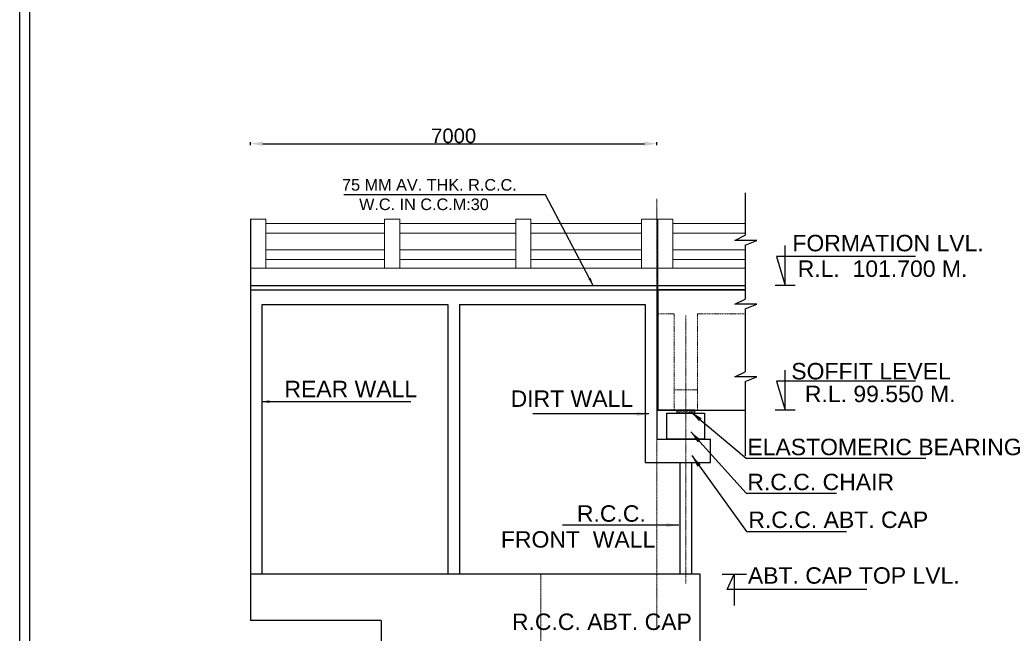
# Model space of a CAD drawing. Header units: inches. Extents: x 4599583 to 400123529, y 1639131 to 28133222499.
# Tile 31 of 86: x 4858424 to 4926305, y 28133120857 to 28133163176. Entities that reach past the tile are written whole.
import ezdxf

# ---------------------------------------------------------------- set-up
doc = ezdxf.new("R2010")
doc.units = ezdxf.units.IN
doc.header["$MEASUREMENT"] = 0
doc.linetypes.add('CENTER', pattern=[2, 1.25, -0.25, 0.25, -0.25])
doc.linetypes.add('HIDDEN', pattern=[0.375, 0.25, -0.125])
for name, color, linetype, lineweight in [('CEN', 3, 'CENTER', 13), ('STR', 7, 'Continuous', 25), ('SYM', 8, 'Continuous', 5)]:
    doc.layers.add(name, color=color, linetype=linetype, lineweight=lineweight)
for name, color, linetype in [('CENTER', 3, 'CENTER'), ('CHAINAGE', 7, 'Continuous'), ('CHNGE', 31, 'Continuous'), ('text', 7, 'Continuous')]:
    doc.layers.add(name, color=color, linetype=linetype)
doc.layers.add('dim', color=7, linetype='Continuous', plot=False)
doc.styles.add('ROMANS', font='arial.ttf')
doc.dimstyles.new('ROMANS', dxfattribs={"dimtxt": 1000, "dimasz": 850, "dimexe": 100, "dimexo": 100, "dimgap": 25, "dimtad": 1, "dimdec": 0, "dimzin": 9, "dimdsep": 46, "dimtxsty": 'ROMANS', "dimcen": 325, "dimclrd": 4, "dimclre": 4, "dimclrt": 6, "dimadec": 0, "dimazin": 0, "dimtfac": 1, "dimtdec": 0, "dimtmove": 0, "dimatfit": 3, "dimfxl": 1, "dimtolj": 1, "dimtzin": 9, "dimarcsym": 0})
pattern_1 = [(360, (9275713.27, 28133569784.24), (1e-13, 219.9978), [159.9984, -59.9994]), (90, (9275713.27, 28133569784.24), (-219.9978, 1e-13), [159.9984, -59.9994])]

# ---------------------------------------------------------------- blocks, each defined once
blk = doc.blocks.new('*D32')
at = {"layer": 'Defpoints', "color": 0, "transparency": 16777216}
for p in [(4902343, 28133154624), (4874343, 28133144538), (4902343, 28133144538)]:
    blk.add_point(p, dxfattribs=at)
at = {"layer": 'STR', "color": 4, "lineweight": -2, "transparency": 16777216}
for p, q in [((4874343, 28133154524), (4874343, 28133154724)), ((4875193, 28133154624), (4901493, 28133154624)), ((4902343, 28133154524), (4902343, 28133154724))]:
    blk.add_line(p, q, dxfattribs=at)
at = {"layer": 'STR', "color": 4, "transparency": 16777216}
for points in [[(4875193, 28133154766), (4875193, 28133154482), (4874343, 28133154624)], [(4901493, 28133154766), (4901493, 28133154482), (4902343, 28133154624)]]:
    blk.add_solid(points, dxfattribs=at)
at = {"layer": 'STR', "color": 6, "transparency": 16777216, "insert": (4888343, 28133155159), "char_height": 1000, "attachment_point": 5, "style": 'ROMANS'}
blk.add_mtext('\\A1;7000', dxfattribs=at)
blk = doc.blocks.new('*D117')
at = {"layer": 'Defpoints', "color": 0, "transparency": 16777216}
for p in [(4902343, 28133154624), (4874343, 28133144538), (4902343, 28133144538)]:
    blk.add_point(p, dxfattribs=at)
at = {"layer": 'STR', "color": 4, "lineweight": -2, "transparency": 16777216}
for p, q in [((4874343, 28133154524), (4874343, 28133154724)), ((4875193, 28133154624), (4901493, 28133154624)), ((4902343, 28133154524), (4902343, 28133154724))]:
    blk.add_line(p, q, dxfattribs=at)
at = {"layer": 'STR', "color": 4, "transparency": 16777216}
for points in [[(4875193, 28133154766), (4875193, 28133154482), (4874343, 28133154624)], [(4901493, 28133154766), (4901493, 28133154482), (4902343, 28133154624)]]:
    blk.add_solid(points, dxfattribs=at)
at = {"layer": 'STR', "color": 6, "transparency": 16777216, "insert": (4888343, 28133155159), "char_height": 1000, "attachment_point": 5, "style": 'ROMANS'}
blk.add_mtext('\\A1;7000', dxfattribs=at)
blk = doc.blocks.new('*D167')
at = {"layer": 'Defpoints', "color": 0, "transparency": 16777216}
for p in [(4902343, 28133154624), (4874343, 28133144538), (4902343, 28133144538)]:
    blk.add_point(p, dxfattribs=at)
at = {"layer": 'STR', "color": 4, "lineweight": -2, "transparency": 16777216}
for p, q in [((4874343, 28133154524), (4874343, 28133154724)), ((4875193, 28133154624), (4901493, 28133154624)), ((4902343, 28133154524), (4902343, 28133154724))]:
    blk.add_line(p, q, dxfattribs=at)
at = {"layer": 'STR', "color": 4, "transparency": 16777216}
for points in [[(4875193, 28133154766), (4875193, 28133154482), (4874343, 28133154624)], [(4901493, 28133154766), (4901493, 28133154482), (4902343, 28133154624)]]:
    blk.add_solid(points, dxfattribs=at)
at = {"layer": 'STR', "color": 6, "transparency": 16777216, "insert": (4888343, 28133155159), "char_height": 1000, "attachment_point": 5, "style": 'ROMANS'}
blk.add_mtext('\\A1;7000', dxfattribs=at)

msp = doc.modelspace()

# ---------------------------------------------------------------- hatches: boundary and pattern name
at = {"layer": 'SYM'}
h = msp.add_hatch(dxfattribs=at)
h.set_pattern_fill('ANGLE', color=256, scale=799.992, style=0)
h.set_pattern_definition(pattern_1)
h.paths.add_polyline_path([(4903743.05, 28133136030.412), (4904343.044, 28133136030.412), (4904343.044, 28133136238.41), (4903743.05, 28133136238.41)])
h = msp.add_hatch(dxfattribs=at)
h.set_pattern_fill('ANGLE', color=256, scale=799.992, style=0)
h.set_pattern_definition(pattern_1)
h.paths.add_polyline_path([(4903743.05, 28133136030.412), (4904343.044, 28133136030.412), (4904343.044, 28133136238.41), (4903743.05, 28133136238.41)])
h = msp.add_hatch(dxfattribs=at)
h.set_pattern_fill('ANGLE', color=256, scale=799.992, style=0)
h.set_pattern_definition(pattern_1)
h.paths.add_polyline_path([(4903743.05, 28133136030.412), (4904343.044, 28133136030.412), (4904343.044, 28133136238.41), (4903743.05, 28133136238.41)])
h = msp.add_hatch(dxfattribs=at)
h.set_pattern_fill('ANGLE', color=256, scale=799.992, style=0)
h.set_pattern_definition(pattern_1)
h.paths.add_polyline_path([(4904943.038, 28133136238.41), (4904343.044, 28133136238.41), (4904343.044, 28133136030.412), (4904943.038, 28133136030.412)])
h = msp.add_hatch(dxfattribs=at)
h.set_pattern_fill('ANGLE', color=256, scale=799.992, style=0)
h.set_pattern_definition(pattern_1)
h.paths.add_polyline_path([(4904943.038, 28133136238.41), (4904343.044, 28133136238.41), (4904343.044, 28133136030.412), (4904943.038, 28133136030.412)])
h = msp.add_hatch(dxfattribs=at)
h.set_pattern_fill('ANGLE', color=256, scale=799.992, style=0)
h.set_pattern_definition(pattern_1)
h.paths.add_polyline_path([(4904943.038, 28133136238.41), (4904343.044, 28133136238.41), (4904343.044, 28133136030.412), (4904943.038, 28133136030.412)])

# ---------------------------------------------------------------- linework, layer by layer
at = {"color": 7, "lineweight": 25, "ltscale": 0.5}
for p, q in [((4874343.344, 28133149418.178), (4874343.344, 28133144538.349)), ((4874343.344, 28133149418.178), (4874343.344, 28133144538.349)), ((4874343.344, 28133149418.178), (4874343.344, 28133144538.349)), ((4874343.344, 28133144838.346), (4904067.403, 28133144838.346)), ((4874343.344, 28133144838.346), (4904067.403, 28133144838.346)), ((4874343.344, 28133144838.346), (4904067.403, 28133144838.346))]:
    msp.add_line(p, q, dxfattribs=at)
at = {"layer": 'CEN', "ltscale": 40}
for p, q in [((4902343.064, 28133121086.955), (4902343.064, 28133150831.859)), ((4902343.064, 28133121086.955), (4902343.064, 28133150831.859)), ((4902343.064, 28133121086.955), (4902343.064, 28133150831.859)), ((4894343.15, 28133124938.523), (4894343.15, 28133090938.863)), ((4894343.15, 28133124938.523), (4894343.15, 28133090938.863)), ((4894343.15, 28133124938.523), (4894343.15, 28133090938.863))]:
    msp.add_line(p, q, dxfattribs=at)
at = {"layer": 'CEN', "ltscale": 45}
msp.add_line((4904343.044, 28133124293.728), (4904343.044, 28133142782.458), dxfattribs=at)
msp.add_line((4904343.044, 28133124293.728), (4904343.044, 28133142782.458), dxfattribs=at)
msp.add_line((4904343.044, 28133124293.728), (4904343.044, 28133142782.458), dxfattribs=at)
at = {"layer": 'CENTER', "color": 0, "linetype": 'Continuous'}
msp.add_lwpolyline([(4858424.256, 28133213744.234), (5176630.692, 28133213744.234), (5176630.692, 28133006016.324), (4858424.256, 28133006016.324)], close=True, dxfattribs=at)
msp.add_lwpolyline([(4858424.256, 28133213744.234), (5176630.692, 28133213744.234), (5176630.692, 28133006016.324), (4858424.256, 28133006016.324)], close=True, dxfattribs=at)
msp.add_lwpolyline([(4858424.256, 28133213744.234), (5176630.692, 28133213744.234), (5176630.692, 28133006016.324), (4858424.256, 28133006016.324)], close=True, dxfattribs=at)
at = {"layer": 'CHAINAGE', "linetype": 'ByBlock'}
for p, q in [((4908437.58, 28133151223.539), (4908437.58, 28133148305.961)), ((4908437.58, 28133151223.539), (4908437.58, 28133148305.961)), ((4908437.58, 28133151223.539), (4908437.58, 28133148305.961)), ((4902423.063, 28133144364.886), (4902419.425, 28133149418.3)), ((4902423.063, 28133144364.886), (4902419.425, 28133149418.3)), ((4902423.063, 28133144364.886), (4902419.425, 28133149418.3)), ((4907738.347, 28133147945.636), (4908437.58, 28133148305.961)), ((4907738.347, 28133147945.636), (4908437.58, 28133148305.961)), ((4907738.347, 28133147945.636), (4908437.58, 28133148305.961)), ((4909246.58, 28133147945.636), (4907738.347, 28133147945.636)), ((4909246.58, 28133147945.636), (4907738.347, 28133147945.636)), ((4909246.58, 28133147945.636), (4907738.347, 28133147945.636)), ((4908437.58, 28133147624.383), (4909246.58, 28133147945.636)), ((4908437.58, 28133147624.383), (4909246.58, 28133147945.636)), ((4908437.58, 28133147624.383), (4909246.58, 28133147945.636)), ((4908437.58, 28133147624.383), (4908437.58, 28133143905.904)), ((4908437.58, 28133147624.383), (4908437.58, 28133143905.904)), ((4908437.58, 28133147624.383), (4908437.58, 28133143905.904)), ((4902343.064, 28133144538.349), (4902343.064, 28133134238.43)), ((4902343.064, 28133144538.349), (4902343.064, 28133134238.43)), ((4902343.064, 28133144538.349), (4902343.064, 28133134238.43)), ((4887943.208, 28133143538.359), (4887943.208, 28133124938.523)), ((4887943.208, 28133143538.359), (4887943.208, 28133124938.523)), ((4887943.208, 28133143538.359), (4887943.208, 28133124938.523)), ((4888743.2, 28133143538.359), (4888743.2, 28133124938.523)), ((4888743.2, 28133143538.359), (4888743.2, 28133124938.523)), ((4888743.2, 28133143538.359), (4888743.2, 28133124938.523)), ((4907738.347, 28133143545.58), (4908437.58, 28133143905.904)), ((4907738.347, 28133143545.58), (4908437.58, 28133143905.904)), ((4907738.347, 28133143545.58), (4908437.58, 28133143905.904)), ((4909246.58, 28133143545.58), (4907738.347, 28133143545.58)), ((4909246.58, 28133143545.58), (4907738.347, 28133143545.58)), ((4909246.58, 28133143545.58), (4907738.347, 28133143545.58)), ((4908437.58, 28133143224.326), (4909246.58, 28133143545.58)), ((4908437.58, 28133143224.326), (4909246.58, 28133143545.58)), ((4908437.58, 28133143224.326), (4909246.58, 28133143545.58)), ((4908437.58, 28133143224.326), (4908437.58, 28133138901.02)), ((4908437.58, 28133143224.326), (4908437.58, 28133138901.02)), ((4908437.58, 28133143224.326), (4908437.58, 28133138901.02)), ((4907738.347, 28133138540.696), (4908437.58, 28133138901.02)), ((4907738.347, 28133138540.696), (4908437.58, 28133138901.02)), ((4907738.347, 28133138540.696), (4908437.58, 28133138901.02)), ((4909246.58, 28133138540.696), (4907738.347, 28133138540.696)), ((4909246.58, 28133138540.696), (4907738.347, 28133138540.696)), ((4909246.58, 28133138540.696), (4907738.347, 28133138540.696)), ((4908437.58, 28133138219.442), (4909246.58, 28133138540.696)), ((4908437.58, 28133138219.442), (4909246.58, 28133138540.696)), ((4908437.58, 28133138219.442), (4909246.58, 28133138540.696)), ((4908437.58, 28133138219.442), (4908437.58, 28133133097.704)), ((4908437.58, 28133138219.442), (4908437.58, 28133133097.704)), ((4908437.58, 28133138219.442), (4908437.58, 28133133097.704)), ((4902343.064, 28133134238.43), (4906043.027, 28133134238.43)), ((4902343.064, 28133134238.43), (4906043.027, 28133134238.43)), ((4902343.064, 28133134238.43), (4906043.027, 28133134238.43)), ((4906043.027, 28133132638.446), (4906043.027, 28133134238.43)), ((4906043.027, 28133132638.446), (4906043.027, 28133134238.43)), ((4906043.027, 28133132638.446), (4906043.027, 28133134238.43)), ((4901543.072, 28133132638.446), (4906043.027, 28133132638.446)), ((4901543.072, 28133132638.446), (4906043.027, 28133132638.446)), ((4901543.072, 28133132638.446), (4906043.027, 28133132638.446)), ((4903943.048, 28133132638.446), (4903943.048, 28133124938.523)), ((4903943.048, 28133132638.446), (4903943.048, 28133124938.523)), ((4903943.048, 28133132638.446), (4903943.048, 28133124938.523)), ((4904743.04, 28133132638.446), (4904743.04, 28133124938.523)), ((4904743.04, 28133132638.446), (4904743.04, 28133124938.523)), ((4904743.04, 28133132638.446), (4904743.04, 28133124938.523))]:
    msp.add_line(p, q, dxfattribs=at)
msp.add_lwpolyline([(4908437.58, 28133144538.349), (4902423.063, 28133144538.349), (4902423.063, 28133136238.41), (4908437.58, 28133136238.41)], dxfattribs=at)
msp.add_lwpolyline([(4908437.58, 28133144538.349), (4902423.063, 28133144538.349), (4902423.063, 28133136238.41), (4908437.58, 28133136238.41)], dxfattribs=at)
msp.add_lwpolyline([(4908437.58, 28133144538.349), (4902423.063, 28133144538.349), (4902423.063, 28133136238.41), (4908437.58, 28133136238.41)], dxfattribs=at)
at = {"layer": 'CHNGE', "color": 50}
msp.add_lwpolyline([(4859134.88, 28133213033.61), (5175920.068, 28133213033.61), (5175920.068, 28133006726.948), (4859134.88, 28133006726.948)], close=True, dxfattribs=at)
msp.add_lwpolyline([(4859134.88, 28133213033.61), (5175920.068, 28133213033.61), (5175920.068, 28133006726.948), (4859134.88, 28133006726.948)], close=True, dxfattribs=at)
msp.add_lwpolyline([(4859134.88, 28133213033.61), (5175920.068, 28133213033.61), (5175920.068, 28133006726.948), (4859134.88, 28133006726.948)], close=True, dxfattribs=at)
at = {"layer": 'STR'}
for p, q in [((4874343.344, 28133144838.346), (4908437.58, 28133144838.346)), ((4874343.344, 28133144838.346), (4908437.58, 28133144838.346)), ((4874343.344, 28133144838.346), (4908437.58, 28133144838.346)), ((4874343.344, 28133144538.349), (4902343.064, 28133144538.349)), ((4874343.344, 28133144538.349), (4874343.344, 28133121738.555)), ((4874343.344, 28133144538.349), (4902343.064, 28133144538.349)), ((4874343.344, 28133144538.349), (4874343.344, 28133121738.555)), ((4874343.344, 28133144538.349), (4902343.064, 28133144538.349)), ((4874343.344, 28133144538.349), (4874343.344, 28133121738.555)), ((4902343.064, 28133144538.349), (4902343.064, 28133134238.43)), ((4902343.064, 28133144538.349), (4902343.064, 28133134238.43)), ((4902343.064, 28133144538.349), (4902343.064, 28133134238.43)), ((4902343.064, 28133144538.349), (4902343.064, 28133134238.43)), ((4902343.064, 28133144538.349), (4902343.064, 28133134238.43)), ((4902343.064, 28133144538.349), (4902343.064, 28133134238.43)), ((4902423.063, 28133144538.349), (4908437.58, 28133144538.349)), ((4902423.063, 28133144538.349), (4902423.063, 28133136238.41)), ((4902423.063, 28133144538.349), (4908437.58, 28133144538.349)), ((4902423.063, 28133144538.349), (4908437.58, 28133144538.349)), ((4902423.063, 28133144538.349), (4902423.063, 28133136238.41)), ((4902423.063, 28133144538.349), (4908437.58, 28133144538.349)), ((4902423.063, 28133144538.349), (4908437.58, 28133144538.349)), ((4902423.063, 28133144538.349), (4902423.063, 28133136238.41)), ((4902423.063, 28133144538.349), (4908437.58, 28133144538.349)), ((4875143.336, 28133124938.523), (4875143.336, 28133143538.359)), ((4875143.336, 28133143538.359), (4887943.208, 28133143538.359)), ((4875143.336, 28133124938.523), (4875143.336, 28133143538.359)), ((4875143.336, 28133143538.359), (4887943.208, 28133143538.359)), ((4875143.336, 28133124938.523), (4875143.336, 28133143538.359)), ((4875143.336, 28133143538.359), (4887943.208, 28133143538.359)), ((4887843.209, 28133143538.359), (4887943.208, 28133143538.359)), ((4887843.209, 28133143538.359), (4887943.208, 28133143538.359)), ((4887843.209, 28133143538.359), (4887943.208, 28133143538.359)), ((4888743.2, 28133143538.359), (4901543.072, 28133143538.359)), ((4888743.2, 28133143538.359), (4888843.199, 28133143538.359)), ((4888743.2, 28133143538.359), (4901543.072, 28133143538.359)), ((4888743.2, 28133143538.359), (4888843.199, 28133143538.359)), ((4888743.2, 28133143538.359), (4901543.072, 28133143538.359)), ((4888743.2, 28133143538.359), (4888843.199, 28133143538.359)), ((4901543.072, 28133143538.359), (4901543.072, 28133132638.446)), ((4901543.072, 28133143538.359), (4901543.072, 28133132638.446)), ((4901543.072, 28133143538.359), (4901543.072, 28133132638.446)), ((4903713.319, 28133136238.41), (4902423.063, 28133136238.41)), ((4902423.063, 28133136238.41), (4908437.58, 28133136238.41)), ((4903713.319, 28133136238.41), (4902423.063, 28133136238.41)), ((4902423.063, 28133136238.41), (4908437.58, 28133136238.41)), ((4903713.319, 28133136238.41), (4902423.063, 28133136238.41)), ((4902423.063, 28133136238.41), (4908437.58, 28133136238.41)), ((4904963.037, 28133136238.41), (4903743.05, 28133136238.41)), ((4904963.037, 28133136238.41), (4903743.05, 28133136238.41)), ((4904963.037, 28133136238.41), (4903743.05, 28133136238.41)), ((4905343.04, 28133124938.523), (4897353.892, 28133124938.523)), ((4905343.04, 28133124938.523), (4897353.892, 28133124938.523)), ((4905343.04, 28133124938.523), (4897353.892, 28133124938.523))]:
    msp.add_line(p, q, dxfattribs=at)
at = {"layer": 'STR', "ltscale": 1000}
for p, q in [((4901543.072, 28133124938.523), (4874343.344, 28133124938.523)), ((4901543.072, 28133124938.523), (4874343.344, 28133124938.523)), ((4901543.072, 28133124938.523), (4874343.344, 28133124938.523)), ((4905343.04, 28133117338.599), (4905343.04, 28133124938.523)), ((4905343.04, 28133117338.599), (4905343.04, 28133124938.523)), ((4905343.04, 28133117338.599), (4905343.04, 28133124938.523)), ((4883343.26, 28133121738.555), (4874343.344, 28133121738.555)), ((4883343.26, 28133121738.555), (4874343.344, 28133121738.555)), ((4883343.26, 28133121738.555), (4874343.344, 28133121738.555)), ((4883343.26, 28133121738.555), (4883343.26, 28133117338.599)), ((4883343.26, 28133121738.555), (4883343.26, 28133117338.599)), ((4883343.26, 28133121738.555), (4883343.26, 28133117338.599))]:
    msp.add_line(p, q, dxfattribs=at)
at = {"layer": 'STR'}
for points in [[(4903043.057, 28133136030.412), (4905643.031, 28133136030.412), (4905643.031, 28133134238.43), (4903043.057, 28133134238.43)], [(4903043.057, 28133136030.412), (4905643.031, 28133136030.412), (4905643.031, 28133134238.43), (4903043.057, 28133134238.43)], [(4903043.057, 28133136030.412), (4905643.031, 28133136030.412), (4905643.031, 28133134238.43), (4903043.057, 28133134238.43)], [(4903743.05, 28133136238.41), (4904943.038, 28133136238.41), (4904943.038, 28133136030.412), (4903743.05, 28133136030.412)], [(4903743.05, 28133136238.41), (4904943.038, 28133136238.41), (4904943.038, 28133136030.412), (4903743.05, 28133136030.412)], [(4903743.05, 28133136238.41), (4904943.038, 28133136238.41), (4904943.038, 28133136030.412), (4903743.05, 28133136030.412)]]:
    msp.add_lwpolyline(points, close=True, dxfattribs=at)
at = {"layer": 'SYM'}
for p, q in [((4875383.333, 28133149418.178), (4874343.344, 28133149418.178)), ((4875383.333, 28133149418.178), (4874343.344, 28133149418.178)), ((4875383.333, 28133149418.178), (4874343.344, 28133149418.178)), ((4884622.737, 28133149418.178), (4883582.747, 28133149418.178)), ((4883582.747, 28133149418.178), (4883582.747, 28133146038.212)), ((4884622.737, 28133149418.178), (4883582.747, 28133149418.178)), ((4883582.747, 28133149418.178), (4883582.747, 28133146038.212)), ((4884622.737, 28133149418.178), (4883582.747, 28133149418.178)), ((4883582.747, 28133149418.178), (4883582.747, 28133146038.212)), ((4893674.276, 28133149418.178), (4892634.287, 28133149418.178)), ((4892634.287, 28133149418.178), (4892634.287, 28133146038.212)), ((4893674.276, 28133149418.178), (4892634.287, 28133149418.178)), ((4892634.287, 28133149418.178), (4892634.287, 28133146038.212)), ((4893674.276, 28133149418.178), (4892634.287, 28133149418.178)), ((4892634.287, 28133149418.178), (4892634.287, 28133146038.212)), ((4902343.138, 28133149418.178), (4901303.148, 28133149418.178)), ((4901303.148, 28133149418.178), (4901303.148, 28133146038.212)), ((4902343.138, 28133149418.178), (4901303.148, 28133149418.178)), ((4901303.148, 28133149418.178), (4901303.148, 28133146038.212)), ((4902343.138, 28133149418.178), (4901303.148, 28133149418.178)), ((4901303.148, 28133149418.178), (4901303.148, 28133146038.212)), ((4903459.415, 28133149418.3), (4902419.425, 28133149418.3)), ((4903459.415, 28133149418.3), (4902419.425, 28133149418.3)), ((4903459.415, 28133149418.3), (4902419.425, 28133149418.3)), ((4874343.344, 28133146038.212), (4902343.106, 28133146038.212)), ((4874343.344, 28133146038.212), (4902343.106, 28133146038.212)), ((4874343.344, 28133146038.212), (4902343.106, 28133146038.212)), ((4902419.425, 28133146038.334), (4908437.58, 28133146038.334)), ((4902419.425, 28133146038.334), (4908437.58, 28133146038.334)), ((4902419.425, 28133146038.334), (4908437.58, 28133146038.334))]:
    msp.add_line(p, q, dxfattribs=at)
at = {"layer": 'SYM', "ltscale": 0.9}
for p, q in [((4875383.333, 28133149418.178), (4875383.333, 28133146038.212)), ((4875383.333, 28133149418.178), (4875383.333, 28133146038.212)), ((4875383.333, 28133149418.178), (4875383.333, 28133146038.212)), ((4884622.737, 28133149418.178), (4884622.737, 28133146038.212)), ((4884622.737, 28133149418.178), (4884622.737, 28133146038.212)), ((4884622.737, 28133149418.178), (4884622.737, 28133146038.212)), ((4893674.276, 28133149418.178), (4893674.276, 28133146038.212)), ((4893674.276, 28133149418.178), (4893674.276, 28133146038.212)), ((4893674.276, 28133149418.178), (4893674.276, 28133146038.212)), ((4903459.415, 28133149418.3), (4903459.415, 28133146038.334)), ((4903459.415, 28133149418.3), (4903459.415, 28133146038.334)), ((4903459.415, 28133149418.3), (4903459.415, 28133146038.334))]:
    msp.add_line(p, q, dxfattribs=at)
at = {"layer": 'SYM', "linetype": 'HIDDEN', "ltscale": 300}
for p, q in [((4902423.063, 28133142898.366), (4903543.052, 28133142898.366)), ((4902423.063, 28133142898.366), (4903543.052, 28133142898.366)), ((4902423.063, 28133142898.366), (4903543.052, 28133142898.366)), ((4903543.052, 28133136238.411), (4903543.052, 28133142898.366)), ((4903543.052, 28133136238.411), (4903543.052, 28133142898.366)), ((4903543.052, 28133136238.411), (4903543.052, 28133142898.366)), ((4905143.036, 28133136238.411), (4905143.036, 28133142898.366)), ((4905143.036, 28133142898.366), (4908437.58, 28133142898.366)), ((4905143.036, 28133136238.411), (4905143.036, 28133142898.366)), ((4905143.036, 28133142898.366), (4908437.58, 28133142898.366)), ((4905143.036, 28133136238.411), (4905143.036, 28133142898.366)), ((4905143.036, 28133142898.366), (4908437.58, 28133142898.366)), ((4905143.036, 28133137638.397), (4903543.052, 28133137638.397)), ((4905143.036, 28133137638.397), (4903543.052, 28133137638.397)), ((4905143.036, 28133137638.397), (4903543.052, 28133137638.397))]:
    msp.add_line(p, q, dxfattribs=at)
at = {"layer": 'SYM'}
for points in [[(4883582.747, 28133149118.181), (4875383.333, 28133149118.2), (4875383.333, 28133148458.207), (4883582.747, 28133148458.188)], [(4883582.747, 28133149118.181), (4875383.333, 28133149118.2), (4875383.333, 28133148458.207), (4883582.747, 28133148458.188)], [(4883582.747, 28133149118.181), (4875383.333, 28133149118.2), (4875383.333, 28133148458.207), (4883582.747, 28133148458.188)], [(4883582.747, 28133147298.199), (4875383.333, 28133147298.218), (4875383.333, 28133146638.225), (4883582.747, 28133146638.206)], [(4883582.747, 28133147298.199), (4875383.333, 28133147298.218), (4875383.333, 28133146638.225), (4883582.747, 28133146638.206)], [(4883582.747, 28133147298.199), (4875383.333, 28133147298.218), (4875383.333, 28133146638.225), (4883582.747, 28133146638.206)]]:
    msp.add_lwpolyline(points, close=True, dxfattribs=at)
for points in [[(4892634.287, 28133149118.191), (4884622.737, 28133149118.2), (4884622.737, 28133148458.207), (4892634.287, 28133148458.198)], [(4892634.287, 28133149118.191), (4884622.737, 28133149118.2), (4884622.737, 28133148458.207), (4892634.287, 28133148458.198)], [(4892634.287, 28133149118.191), (4884622.737, 28133149118.2), (4884622.737, 28133148458.207), (4892634.287, 28133148458.198)], [(4893674.276, 28133148458.196), (4901303.148, 28133148458.188), (4901303.148, 28133149118.181), (4893674.276, 28133149118.19)], [(4893674.276, 28133148458.196), (4901303.148, 28133148458.188), (4901303.148, 28133149118.181), (4893674.276, 28133149118.19)], [(4893674.276, 28133148458.196), (4901303.148, 28133148458.188), (4901303.148, 28133149118.181), (4893674.276, 28133149118.19)], [(4908437.58, 28133149118.31), (4903459.415, 28133149118.322), (4903459.415, 28133148458.329), (4908437.58, 28133148458.316)], [(4908437.58, 28133149118.31), (4903459.415, 28133149118.322), (4903459.415, 28133148458.329), (4908437.58, 28133148458.316)], [(4908437.58, 28133149118.31), (4903459.415, 28133149118.322), (4903459.415, 28133148458.329), (4908437.58, 28133148458.316)], [(4892634.287, 28133147298.209), (4884622.737, 28133147298.218), (4884622.737, 28133146638.225), (4892634.287, 28133146638.216)], [(4892634.287, 28133147298.209), (4884622.737, 28133147298.218), (4884622.737, 28133146638.225), (4892634.287, 28133146638.216)], [(4892634.287, 28133147298.209), (4884622.737, 28133147298.218), (4884622.737, 28133146638.225), (4892634.287, 28133146638.216)], [(4893674.276, 28133146638.215), (4901303.148, 28133146638.206), (4901303.148, 28133147298.199), (4893674.276, 28133147298.208)], [(4893674.276, 28133146638.215), (4901303.148, 28133146638.206), (4901303.148, 28133147298.199), (4893674.276, 28133147298.208)], [(4893674.276, 28133146638.215), (4901303.148, 28133146638.206), (4901303.148, 28133147298.199), (4893674.276, 28133147298.208)], [(4908437.58, 28133147298.328), (4903459.415, 28133147298.341), (4903459.415, 28133146638.347), (4908437.58, 28133146638.334)], [(4908437.58, 28133147298.328), (4903459.415, 28133147298.341), (4903459.415, 28133146638.347), (4908437.58, 28133146638.334)], [(4908437.58, 28133147298.328), (4903459.415, 28133147298.341), (4903459.415, 28133146638.347), (4908437.58, 28133146638.334)]]:
    msp.add_lwpolyline(points, dxfattribs=at)
at = {"layer": 'text'}
for p, q in [((4911889.694, 28133144838.346), (4910518.065, 28133144838.346)), ((4911889.694, 28133144838.346), (4910518.065, 28133144838.346)), ((4911889.694, 28133144838.346), (4910518.065, 28133144838.346)), ((4911889.694, 28133136238.41), (4910518.065, 28133136238.41)), ((4911889.694, 28133136238.41), (4910518.065, 28133136238.41)), ((4911889.694, 28133136238.41), (4910518.065, 28133136238.41))]:
    msp.add_line(p, q, dxfattribs=at)
at = {"layer": 'text', "linetype": 'ByBlock'}
msp.add_line((4906857.379, 28133124938.523), (4908525.221, 28133124938.523), dxfattribs=at)
msp.add_line((4906857.379, 28133124938.523), (4908525.221, 28133124938.523), dxfattribs=at)
msp.add_line((4906857.379, 28133124938.523), (4908525.221, 28133124938.523), dxfattribs=at)
at = {"layer": 'text'}
for points in [[(4920189.739, 28133146835.582), (4910588.524, 28133146835.582), (4911203.88, 28133144838.346), (4911203.88, 28133147600.808)], [(4920189.739, 28133146835.582), (4910588.524, 28133146835.582), (4911203.88, 28133144838.346), (4911203.88, 28133147600.808)], [(4920189.739, 28133146835.582), (4910588.524, 28133146835.582), (4911203.88, 28133144838.346), (4911203.88, 28133147600.808)], [(4920189.739, 28133138235.646), (4910588.524, 28133138235.646), (4911203.88, 28133136238.41), (4911203.88, 28133139000.872)], [(4920189.739, 28133138235.646), (4910588.524, 28133138235.646), (4911203.88, 28133136238.41), (4911203.88, 28133139000.872)], [(4920189.739, 28133138235.646), (4910588.524, 28133138235.646), (4911203.88, 28133136238.41), (4911203.88, 28133139000.872)], [(4916823.793, 28133123875.58), (4907194.015, 28133123875.58), (4907691.3, 28133124938.523), (4907691.3, 28133122769.889)], [(4916823.793, 28133123875.58), (4907194.015, 28133123875.58), (4907691.3, 28133124938.523), (4907691.3, 28133122769.889)], [(4916823.793, 28133123875.58), (4907194.015, 28133123875.58), (4907691.3, 28133124938.523), (4907691.3, 28133122769.889)]]:
    msp.add_lwpolyline(points, dxfattribs=at)

# ---------------------------------------------------------------- texts
at = {"layer": 'text', "style": 'ROMANS'}
for s, p in [('75 MM AV. THK. R.C.C. ', (4880648.674, 28133151386.893)), ('75 MM AV. THK. R.C.C. ', (4880648.674, 28133151386.893)), ('75 MM AV. THK. R.C.C. ', (4880648.674, 28133151386.893)), ('W.C. IN C.C.M:30', (4881824.636, 28133150043.24)), ('W.C. IN C.C.M:30', (4881824.636, 28133150043.24)), ('W.C. IN C.C.M:30', (4881824.636, 28133150043.24))]:
    msp.add_text(s, height=799.992, dxfattribs=at).set_placement(p)
at = {"layer": 'text', "color": 6, "style": 'ROMANS'}
for s, p in [('FORMATION LVL.', (4911695.071, 28133147202.924)), ('FORMATION LVL.', (4911695.071, 28133147202.924)), ('FORMATION LVL.', (4911695.071, 28133147202.924)), (' R.L.  101.700 M.', (4911619.295, 28133145440.552)), (' R.L.  101.700 M.', (4911619.295, 28133145440.552)), (' R.L.  101.700 M.', (4911619.295, 28133145440.552)), ('SOFFIT LEVEL', (4911618.677, 28133138368.282)), ('SOFFIT LEVEL', (4911618.677, 28133138368.282)), ('SOFFIT LEVEL', (4911618.677, 28133138368.282)), ('REAR WALL', (4876675.19, 28133137141.016)), ('REAR WALL', (4876675.19, 28133137141.016)), ('REAR WALL', (4876675.19, 28133137141.016)), ('DIRT WALL', (4892270.952, 28133136476.058)), ('DIRT WALL', (4892270.952, 28133136476.058)), ('DIRT WALL', (4892270.952, 28133136476.058)), ('R.L. 99.550 M.', (4912556.165, 28133136799.979)), ('R.L. 99.550 M.', (4912556.165, 28133136799.979)), ('R.L. 99.550 M.', (4912556.165, 28133136799.979)), ('ELASTOMERIC BEARING', (4908588.327, 28133133142.973)), ('ELASTOMERIC BEARING', (4908588.327, 28133133142.973)), ('ELASTOMERIC BEARING', (4908588.327, 28133133142.973)), ('R.C.C. CHAIR', (4908588.327, 28133130728.429)), ('R.C.C. CHAIR', (4908588.327, 28133130728.429)), ('R.C.C. CHAIR', (4908588.327, 28133130728.429)), ('R.C.C. ', (4896841.694, 28133128552.356)), ('R.C.C. ', (4896841.694, 28133128552.356)), ('R.C.C. ', (4896841.694, 28133128552.356)), ('R.C.C. ABT. CAP', (4908657.826, 28133128121.543)), ('R.C.C. ABT. CAP', (4908657.826, 28133128121.543)), ('R.C.C. ABT. CAP', (4908657.826, 28133128121.543)), ('FRONT  WALL', (4891600.453, 28133126767.599)), ('FRONT  WALL', (4891600.453, 28133126767.599)), ('FRONT  WALL', (4891600.453, 28133126767.599)), ('ABT. CAP TOP LVL.', (4908627.554, 28133124278.431)), ('ABT. CAP TOP LVL.', (4908627.554, 28133124278.431)), ('ABT. CAP TOP LVL.', (4908627.554, 28133124278.431)), ('R.C.C. ABT. CAP', (4892361.41, 28133121087.425)), ('R.C.C. ABT. CAP', (4892361.41, 28133121087.425)), ('R.C.C. ABT. CAP', (4892361.41, 28133121087.425))]:
    msp.add_text(s, height=1133.322, dxfattribs=at).set_placement(p)

# ---------------------------------------------------------------- dimensions: what is measured, and where the dimension line sits
at = {"layer": 'STR', "color": 1}
for picture in ['*D32', '*D117', '*D167']:
    dim = msp.add_linear_dim(base=(4902343.064, 28133154623.846), p1=(4874343.344, 28133144538.349), p2=(4902343.064, 28133144538.349), dimstyle='ROMANS', override={"dimlfac": 0.25, "dimfxl": 100, "dimfxlon": 1}, dxfattribs=at)
    dim.commit()
    dim.dimension.update_dxf_attribs({"geometry": picture, "text_midpoint": (4888343.204, 28133155159.419)})

# ---------------------------------------------------------------- leaders
at = {"layer": 'CHNGE'}
msp.add_leader([(4903860.882, 28133128316.237), (4895844.016, 28133128316.237)], dimstyle='ROMANS', override={"dimgap": 325, "dimtad": 0}, dxfattribs=at)
msp.add_leader([(4903860.882, 28133128316.237), (4895844.016, 28133128316.237)], dimstyle='ROMANS', override={"dimgap": 325, "dimtad": 0}, dxfattribs=at)
msp.add_leader([(4903860.882, 28133128316.237), (4895844.016, 28133128316.237)], dimstyle='ROMANS', override={"dimgap": 325, "dimtad": 0}, dxfattribs=at)
at = {"layer": 'dim'}
msp.add_leader([(4897967.622, 28133144846.33), (4894667.976, 28133151098.379), (4880767.358, 28133151098.379)], dimstyle='ROMANS', override={"dimtxt": 550, "dimasz": 550, "dimlfac": 0.4, "dimtmove": 1}, dxfattribs=at)
msp.add_leader([(4897967.622, 28133144846.33), (4894667.976, 28133151098.379), (4880767.358, 28133151098.379)], dimstyle='ROMANS', override={"dimtxt": 550, "dimasz": 550, "dimlfac": 0.4, "dimtmove": 1}, dxfattribs=at)
msp.add_leader([(4897967.622, 28133144846.33), (4894667.976, 28133151098.379), (4880767.358, 28133151098.379)], dimstyle='ROMANS', override={"dimtxt": 550, "dimasz": 550, "dimlfac": 0.4, "dimtmove": 1}, dxfattribs=at)
at = {"layer": 'STR', "color": 1}
for points in [[(4901806.882, 28133135988.737), (4893790.016, 28133135988.737)], [(4901806.882, 28133135988.737), (4893790.016, 28133135988.737)], [(4901806.882, 28133135988.737), (4893790.016, 28133135988.737)], [(4904702.295, 28133136132.589), (4908497.658, 28133132926.635), (4920892.766, 28133132926.635)], [(4904702.295, 28133136132.589), (4908497.658, 28133132926.635), (4920892.766, 28133132926.635)], [(4904702.295, 28133136132.589), (4908497.658, 28133132926.635), (4920892.766, 28133132926.635)], [(4904701.025, 28133134757.023), (4908497.658, 28133130512.582), (4914745.385, 28133130512.582)], [(4904701.025, 28133134757.023), (4908497.658, 28133130512.582), (4914745.385, 28133130512.582)], [(4904701.025, 28133134757.023), (4908497.658, 28133130512.582), (4914745.385, 28133130512.582)], [(4904763.367, 28133133111.833), (4908524.391, 28133127884.303), (4915414.601, 28133127884.303)], [(4904763.367, 28133133111.833), (4908524.391, 28133127884.303), (4915414.601, 28133127884.303)], [(4904763.367, 28133133111.833), (4908524.391, 28133127884.303), (4915414.601, 28133127884.303)]]:
    msp.add_leader(points, dimstyle='ROMANS', override={"dimlfac": 0.25, "dimfxl": 100, "dimfxlon": 1}, dxfattribs=at)
at = {"layer": 'text'}
msp.add_leader([(4875084.281, 28133136833.59), (4885387.289, 28133136833.59)], dimstyle='ROMANS', override={"dimasz": 550}, dxfattribs=at)
msp.add_leader([(4875084.281, 28133136833.59), (4885387.289, 28133136833.59)], dimstyle='ROMANS', override={"dimasz": 550}, dxfattribs=at)
msp.add_leader([(4875084.281, 28133136833.59), (4885387.289, 28133136833.59)], dimstyle='ROMANS', override={"dimasz": 550}, dxfattribs=at)

doc.saveas('drawing.dxf')
